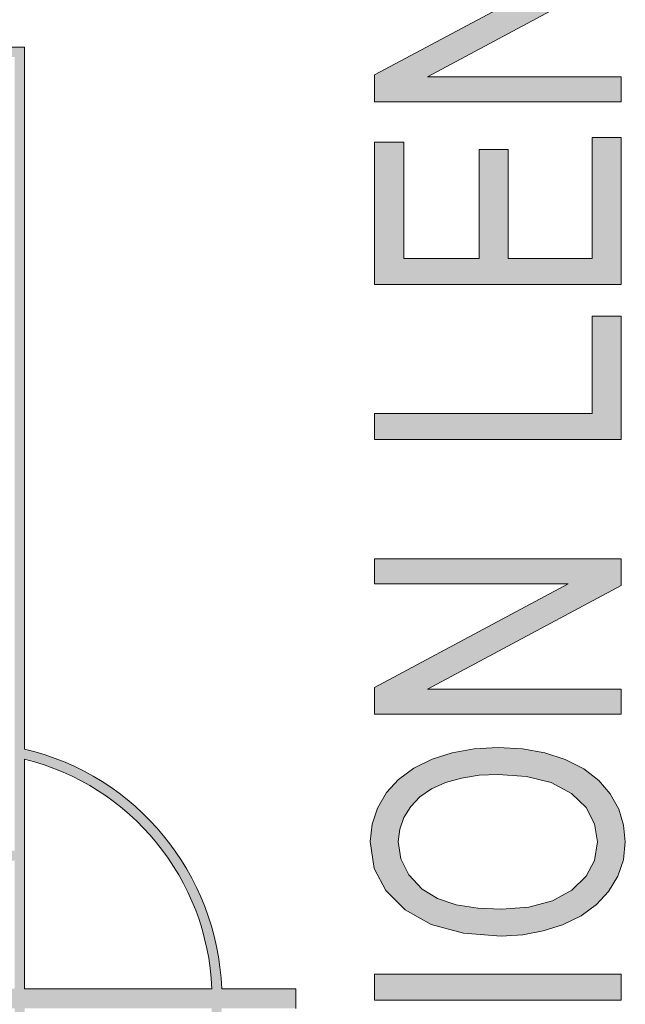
# Model space of a CAD drawing. Header units: inches. Extents: x 0 to 521, y 0 to 277.
# Tile 9 of 12: x 396 to 408, y 127 to 147. Entities that reach past the tile are written whole.
import ezdxf

# ---------------------------------------------------------------- set-up
doc = ezdxf.new("R2010")
doc.units = ezdxf.units.IN
doc.header["$MEASUREMENT"] = 0
doc.layers.get('0').update_dxf_attribs({"lineweight": 13})

msp = doc.modelspace()

# ---------------------------------------------------------------- hatches: boundary and pattern name
h = msp.add_hatch(color=256)
h.paths.add_polyline_path([(407.4736875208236, 94.29470781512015), (407.1284742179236, 94.24221683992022), (406.7876424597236, 94.1858447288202), (406.4504951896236, 94.12554125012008), (403.1728690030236, 93.51708177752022), (403.1728690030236, 92.97410825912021), (408.1728690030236, 94.03549913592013), (408.1728690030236, 94.5757460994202), (404.3631826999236, 95.42431215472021), (404.1706850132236, 95.46502217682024), (403.9755331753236, 95.50369270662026), (403.7765525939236, 95.54163889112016), (403.9607246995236, 95.57818487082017), (404.1571331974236, 95.62142942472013), (408.1728690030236, 96.51026109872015), (408.1728690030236, 97.02049211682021), (403.1728690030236, 98.11735490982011), (403.1728690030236, 97.58529428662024), (406.7539501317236, 96.88558974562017), (407.1162580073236, 96.8185872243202), (407.4736875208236, 96.75855592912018), (406.8974442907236, 96.67861435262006), (406.3073224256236, 96.5745597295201), (405.7035647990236, 96.44750551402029), (403.1728690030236, 95.87451700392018), (403.1728690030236, 95.23604540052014), (406.5494037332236, 94.47479013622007), (406.7163352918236, 94.4402301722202), (406.8705016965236, 94.41004919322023), (407.0543648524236, 94.37461495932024)])
h.paths.add_polyline_path([(407.5828280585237, 145.0750613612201), (407.5828280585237, 142.6194034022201), (405.8809181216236, 142.6194034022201), (405.8809181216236, 144.8322253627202), (405.2942877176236, 144.8322253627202), (405.2942877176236, 142.6194034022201), (403.7629099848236, 142.6194034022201), (403.7629099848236, 144.9822955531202), (403.1728690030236, 144.9822955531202), (403.1728690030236, 142.0900683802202), (408.1728690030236, 142.0900683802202), (408.1728690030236, 145.0750613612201)])
h.paths.add_polyline_path([(404.3393083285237, 111.3561016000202), (403.9657421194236, 111.1724977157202), (403.6584322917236, 110.9442915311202), (403.4170354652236, 110.6784771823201), (403.2290289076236, 110.3616056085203), (403.1207609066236, 110.0337025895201), (403.0841921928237, 109.6807933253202), (403.1664972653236, 109.1384986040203), (403.3977497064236, 108.6899867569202), (403.7893432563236, 108.2994453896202), (404.3212013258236, 108.0019013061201), (404.9769405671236, 107.8232472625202), (405.7376711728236, 107.7653766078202), (406.1784258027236, 107.7918811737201), (406.5923326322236, 107.8686956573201), (406.9862894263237, 107.9940362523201), (407.3617662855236, 108.1759282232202), (407.6721302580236, 108.4022940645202), (407.9190678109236, 108.6675306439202), (408.1087426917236, 108.9796083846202), (408.2200362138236, 109.3119699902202), (408.2581350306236, 109.6780658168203), (408.2241082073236, 110.0168211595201), (408.1235045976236, 110.3370169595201), (407.9511773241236, 110.6494136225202), (407.7190202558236, 110.9216917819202), (407.4151011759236, 111.1557945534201), (407.0408884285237, 111.3457385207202), (406.6288967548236, 111.4803966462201), (406.1741618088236, 111.5629682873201), (405.6796903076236, 111.5907512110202), (405.1942601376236, 111.5639624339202), (404.7459038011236, 111.4845745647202)])
h.paths.add_polyline_path([(408.2581350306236, 151.7517352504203), (408.2372094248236, 152.0292807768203), (408.1726465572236, 152.3128371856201), (408.0616768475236, 152.6024187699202), (407.9106765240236, 152.8763564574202), (407.7144010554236, 153.1454245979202), (407.4770981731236, 153.4079394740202), (405.6217094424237, 153.4079394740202), (405.6251200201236, 151.7135348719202), (406.2117502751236, 151.7135348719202), (406.2117502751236, 152.8895221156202), (407.1428553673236, 152.8895221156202), (407.2740504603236, 152.7492486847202), (407.3918175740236, 152.5826055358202), (407.4975636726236, 152.3929329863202), (407.5902889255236, 152.1673837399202), (407.6438333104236, 151.9443942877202), (407.6612728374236, 151.7217212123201), (407.6371997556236, 151.4617408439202), (407.5661053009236, 151.2156234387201), (407.4443639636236, 150.9735699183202), (407.2770935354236, 150.7615835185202), (407.0533829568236, 150.5809083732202), (406.7745041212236, 150.4365908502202), (406.4378879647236, 150.3317472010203), (406.0631390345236, 150.2724400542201), (405.6558158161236, 150.2537799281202), (405.2969922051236, 150.2709834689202), (404.9607596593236, 150.3225648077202), (404.6498954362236, 150.4069969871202), (404.4693219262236, 150.4771919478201), (404.3040298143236, 150.5611512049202), (404.1551312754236, 150.6576017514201), (404.0171105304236, 150.7757740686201), (403.8967156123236, 150.9175459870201), (403.7929979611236, 151.0857746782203), (403.7160994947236, 151.2727272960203), (403.6693353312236, 151.4831279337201), (403.6537694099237, 151.7135348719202), (403.6692333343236, 151.9133533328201), (403.7141896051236, 152.0959626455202), (403.7874032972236, 152.2644839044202), (403.8875163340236, 152.4199107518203), (404.0048000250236, 152.5470275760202), (404.1361103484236, 152.6451584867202), (404.3157097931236, 152.7366053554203), (404.5162003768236, 152.8103400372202), (404.7349425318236, 152.8704257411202), (404.5712318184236, 153.3479113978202), (404.2703493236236, 153.2708724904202), (403.9965285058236, 153.1706232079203), (403.7541679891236, 153.0435496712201), (403.5598980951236, 152.8943622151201), (403.3982733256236, 152.7133509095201), (403.2649578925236, 152.4938917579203), (403.1669779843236, 152.2493791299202), (403.1079182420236, 151.9909227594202), (403.0876027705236, 151.7108035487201), (403.1237743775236, 151.3169573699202), (403.2273484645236, 150.9677970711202), (403.3945607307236, 150.6548724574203), (403.6307915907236, 150.3774007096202), (403.9459892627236, 150.1403081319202), (404.3358977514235, 149.9509158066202), (404.7560265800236, 149.8183935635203), (405.2080021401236, 149.7363717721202), (405.6967434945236, 149.7080798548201), (406.1813934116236, 149.7363641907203), (406.6277242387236, 149.8195463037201), (407.0306611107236, 149.9530916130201), (407.4068898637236, 150.1487651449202), (407.7095804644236, 150.3919227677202), (407.9443580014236, 150.6794306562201), (408.1187939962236, 151.0110033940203), (408.2224570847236, 151.3636619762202)])
h.paths.add_polyline_path([(403.1728690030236, 160.2264972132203), (405.2260749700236, 160.2264972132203), (405.2260749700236, 158.1473651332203), (403.1728690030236, 158.1473651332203), (403.1728690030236, 157.6180377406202), (408.1728690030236, 157.6180377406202), (408.1728690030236, 158.1473651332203), (405.8161159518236, 158.1473651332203), (405.8161159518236, 160.2264972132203), (408.1728690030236, 160.2264972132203), (408.1728690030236, 160.7558246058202), (403.1728690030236, 160.7558246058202)])
h.paths.add_polyline_path([(403.9371904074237, 103.0936209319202), (403.7500209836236, 103.0055620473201), (403.5885374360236, 102.8988135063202), (403.4567554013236, 102.7744786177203), (403.3538798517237, 102.6329577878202), (403.2745980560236, 102.4685746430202), (403.2199766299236, 102.2811543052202), (403.1911113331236, 102.0887584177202), (403.1770558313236, 101.8866974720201), (403.1728690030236, 101.6726069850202), (403.1728690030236, 100.1637397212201), (408.1728690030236, 100.1637397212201), (408.1728690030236, 100.6930709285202), (406.1401268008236, 100.6930709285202), (406.1401268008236, 101.7189917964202), (406.0953103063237, 102.2063442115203), (405.9488905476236, 102.6085318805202), (405.6993052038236, 102.8915164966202), (405.3906124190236, 103.0691579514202), (405.0307129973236, 103.1792673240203), (404.6189808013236, 103.2169452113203), (404.3743753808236, 103.2027079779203), (404.1463309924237, 103.1608764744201)])
h.paths.add_polyline_path([(408.1728690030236, 148.9522815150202), (403.1728690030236, 148.9522815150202), (403.1728690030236, 148.4447741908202), (407.0985170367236, 148.4447741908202), (403.1728690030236, 146.3438220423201), (403.1728690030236, 145.8008456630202), (408.1728690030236, 145.8008456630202), (408.1728690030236, 146.3083529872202), (404.2438103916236, 146.3083529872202), (408.1728690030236, 148.4093051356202)])
h.paths.add_polyline_path([(403.3092946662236, 106.4857040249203), (403.2281991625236, 106.2449582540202), (403.1858483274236, 105.9725293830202), (403.1728690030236, 105.6726069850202), (403.1728690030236, 103.8990741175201), (408.1728690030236, 103.8990741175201), (408.1728690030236, 104.4284053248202), (405.9525415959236, 104.4284053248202), (405.9525415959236, 105.0423217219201), (405.9548172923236, 105.1467042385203), (405.9625958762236, 105.2442329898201), (405.9798900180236, 105.3363103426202), (406.0105418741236, 105.4179975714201), (406.0546122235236, 105.4983052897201), (406.1106384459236, 105.5764853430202), (406.2051710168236, 105.6726804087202), (406.3177803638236, 105.7607239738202), (406.4451408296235, 105.8457189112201), (406.6650898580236, 105.9774225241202), (406.8929464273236, 106.1039197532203), (407.1326234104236, 106.2292247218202), (408.1728690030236, 106.7585559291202), (408.1728690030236, 107.4243121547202), (406.8120231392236, 106.7285418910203), (406.5696533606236, 106.5921044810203), (406.3476994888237, 106.4457655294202), (406.1482978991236, 106.2882766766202), (406.0585416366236, 106.1964717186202), (405.9760210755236, 106.0893835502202), (405.8979713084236, 105.9700160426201), (405.8030141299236, 106.3204534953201), (405.6458290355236, 106.6074521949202), (405.4340762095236, 106.8212709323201), (405.1773511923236, 106.9719760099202), (404.8785104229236, 107.0650916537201), (404.5371254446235, 107.0968909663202), (404.2657176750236, 107.0771150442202), (404.0155462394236, 107.0202382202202), (403.7846012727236, 106.9288553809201), (403.5797676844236, 106.8056492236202), (403.4194819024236, 106.6559979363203)])
h.paths.add_polyline_path([(406.3788717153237, 170.2783389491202), (405.2908771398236, 168.1773791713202), (404.2165251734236, 170.2783389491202), (403.6026098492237, 170.2783389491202), (405.0009726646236, 167.6289477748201), (405.5739604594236, 167.6289477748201), (406.9893765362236, 170.2783389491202)])
h.paths.add_polyline_path([(407.5828280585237, 90.15009741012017), (405.8809181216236, 90.15009741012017), (405.8809181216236, 92.36292127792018), (405.2942877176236, 92.36292127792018), (405.2942877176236, 90.15009741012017), (403.7629099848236, 90.15009741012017), (403.7629099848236, 92.5129895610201), (403.1728690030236, 92.5129895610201), (403.1728690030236, 89.6207662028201), (408.1728690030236, 89.6207662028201), (408.1728690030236, 92.60575918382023), (407.5828280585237, 92.60575918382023)])
h.paths.add_polyline_path([(403.1728690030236, 111.9727435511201), (403.7629099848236, 111.9727435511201), (403.7629099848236, 113.2906146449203), (408.1728690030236, 113.2906146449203), (408.1728690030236, 113.8199458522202), (403.7629099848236, 113.8199458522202), (403.7629099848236, 115.1432757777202), (403.1728690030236, 115.1432757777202)])
h.paths.add_polyline_path([(403.1728690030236, 153.8881564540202), (403.7629099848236, 153.8881564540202), (403.7629099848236, 155.2060351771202), (408.1728690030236, 155.2060351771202), (408.1728690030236, 155.7353625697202), (403.7629099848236, 155.7353625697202), (403.7629099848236, 157.0586886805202), (403.1728690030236, 157.0586886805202)])
h.paths.add_polyline_path([(408.1728690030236, 185.0750613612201), (408.1728690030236, 185.5852923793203), (403.1728690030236, 185.5852923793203), (403.1728690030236, 184.8731570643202), (406.9241714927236, 183.8406368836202), (407.1892275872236, 183.7696654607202), (407.4532236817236, 183.7026248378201), (407.2064820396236, 183.6404449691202), (406.9620308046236, 183.5774063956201), (406.7131145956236, 183.5116229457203), (403.1728690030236, 182.5648303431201), (403.1728690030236, 181.7681079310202), (408.1728690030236, 181.7681079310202), (408.1728690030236, 182.2783389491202), (403.9163886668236, 182.2783389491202), (408.1728690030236, 183.4352298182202), (408.1728690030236, 183.9127154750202), (403.9880122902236, 185.0750613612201)])
h.paths.add_polyline_path([(407.5828280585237, 141.4488711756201), (407.5828280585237, 139.4788813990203), (403.1728690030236, 139.4788813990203), (403.1728690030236, 138.9495501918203), (408.1728690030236, 138.9495501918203), (408.1728690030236, 141.4488711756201)])
h.paths.add_polyline_path([(405.5553461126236, 124.2966502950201), (405.6759558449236, 124.5272911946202), (405.7759802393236, 124.7844612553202), (405.8676599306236, 125.0695330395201), (405.9457903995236, 125.3249504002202), (406.0244629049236, 125.5626523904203), (406.1107523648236, 125.7813372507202), (406.1943265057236, 125.9280616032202), (406.2933543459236, 126.0496936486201), (406.4069785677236, 126.1410587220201), (406.5288240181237, 126.2013476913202), (406.6649701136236, 126.2384152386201), (406.8154338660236, 126.2510524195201), (406.9706412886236, 126.2378202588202), (407.1127364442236, 126.1994882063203), (407.2451745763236, 126.1364551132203), (407.3645289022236, 126.0483531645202), (407.4669061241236, 125.9339411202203), (407.5515555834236, 125.7924842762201), (407.6141191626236, 125.6309607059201), (407.6520981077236, 125.4521247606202), (407.6646834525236, 125.2578730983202), (407.6479811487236, 125.0323848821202), (407.5984380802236, 124.8268881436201), (407.5186517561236, 124.6437410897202), (407.4075616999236, 124.4754619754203), (407.2769195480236, 124.3409915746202), (407.1292128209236, 124.2401385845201), (406.9454600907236, 124.1608309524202), (406.7384136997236, 124.1072084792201), (406.5118867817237, 124.0764270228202), (406.5664570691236, 123.5771098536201), (406.8961372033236, 123.6063206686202), (407.1960116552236, 123.6803366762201), (407.4668662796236, 123.7953906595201), (407.7164209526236, 123.9568956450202), (407.9122351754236, 124.1487530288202), (408.0603186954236, 124.3711082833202), (408.1704390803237, 124.6398758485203), (408.2364640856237, 124.9453904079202), (408.2581350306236, 125.2824321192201), (408.2353413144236, 125.5593547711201), (408.1696565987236, 125.8138245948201), (408.0623081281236, 126.0513611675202), (407.9162264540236, 126.2620693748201), (407.7355437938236, 126.4356070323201), (407.5138408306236, 126.5775094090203), (407.2692688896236, 126.6803368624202), (407.0195578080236, 126.7409534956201), (406.7608635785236, 126.7612834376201), (406.4999270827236, 126.7416919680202), (406.2624083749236, 126.6845608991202), (406.0522440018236, 126.5939092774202), (405.8611990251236, 126.4648716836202), (405.6906754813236, 126.2933024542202), (405.5427988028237, 126.0780956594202), (405.4220048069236, 125.8112753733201), (405.3199080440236, 125.5163658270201), (405.2226649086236, 125.1923899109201), (405.1493092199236, 124.9533670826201), (405.0694246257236, 124.7360522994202), (404.9778038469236, 124.5438538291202), (404.8653978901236, 124.3950507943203), (404.7379628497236, 124.3088205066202), (404.5904198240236, 124.2573319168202), (404.4211637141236, 124.2401385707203), (404.2208606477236, 124.2652641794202), (404.0471690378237, 124.3375757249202), (403.8925143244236, 124.4584193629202), (403.7653302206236, 124.6437158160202), (403.6930383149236, 124.8821003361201), (403.6708225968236, 125.1596484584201), (403.6969269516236, 125.4354400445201), (403.7787735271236, 125.6714870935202), (403.9139966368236, 125.8547478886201), (404.1055585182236, 125.9935510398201), (404.3474485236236, 126.0864449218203), (404.6292128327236, 126.1337275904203), (404.5814638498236, 126.6412311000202), (404.2930583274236, 126.6111534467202), (404.0297987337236, 126.5442783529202), (403.7943909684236, 126.4438234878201), (403.5784734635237, 126.3022878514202), (403.4061269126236, 126.1301047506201), (403.2683668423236, 125.9209018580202), (403.1697792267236, 125.6868333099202), (403.1085221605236, 125.4253648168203), (403.0876027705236, 125.1378207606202), (403.1077477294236, 124.8700381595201), (403.1659358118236, 124.6257146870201), (403.2589825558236, 124.4041335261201), (403.3931919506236, 124.1988036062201), (403.5579385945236, 124.0340871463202), (403.7594993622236, 123.9018015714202), (403.9836227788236, 123.8062517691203), (404.2167847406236, 123.7493272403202), (404.4655021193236, 123.7299075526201), (404.6931876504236, 123.7459061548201), (404.9019781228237, 123.7931405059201), (405.0896494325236, 123.8690601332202), (405.2603659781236, 123.9756954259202), (405.4164833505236, 124.1178862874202)])
h.paths.add_polyline_path([(404.4655021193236, 77.78447667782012), (404.6931874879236, 77.80047573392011), (404.9019777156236, 77.84771080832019), (405.0896494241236, 77.92363087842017), (405.2603663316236, 78.03026627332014), (405.4164840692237, 78.17245745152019), (405.5553473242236, 78.35122181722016), (405.6759561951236, 78.58186200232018), (405.7759799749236, 78.83903171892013), (405.8676595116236, 79.12410331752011), (405.9457900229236, 79.37952060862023), (406.0244625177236, 79.61722236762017), (406.1107519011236, 79.83590663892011), (406.1943265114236, 79.98263178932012), (406.2933544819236, 80.10426477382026), (406.4069789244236, 80.19563045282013), (406.5288234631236, 80.25591862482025), (406.6649698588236, 80.29298571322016), (406.8154338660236, 80.30562261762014), (406.9706429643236, 80.29239042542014), (407.1127384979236, 80.2540581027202), (407.2451745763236, 80.19102507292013), (407.3645288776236, 80.10292211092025), (407.4669059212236, 79.98850998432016), (407.5515553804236, 79.84705345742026), (407.6141189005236, 79.6855305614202), (407.6520979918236, 79.50669504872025), (407.6646834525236, 79.31244389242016), (407.6479811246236, 79.08695563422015), (407.5984378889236, 78.88145894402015), (407.5186511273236, 78.69831126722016), (407.4075615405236, 78.53003299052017), (407.2769199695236, 78.39556295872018), (407.1292128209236, 78.2947086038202), (406.9454606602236, 78.21540076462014), (406.7384140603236, 78.16177900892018), (406.5118867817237, 78.13099781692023), (406.5664570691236, 77.63167996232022), (406.8961393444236, 77.66089170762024), (407.1960156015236, 77.73490798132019), (407.4668662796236, 77.84996100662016), (407.7164209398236, 78.01146654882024), (407.9122355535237, 78.20332381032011), (408.0603178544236, 78.42567721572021), (408.1704387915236, 78.69444553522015), (408.2364640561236, 78.99995945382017), (408.2581350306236, 79.33700052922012), (408.2353413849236, 79.61392361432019), (408.1696568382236, 79.86839319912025), (408.0623080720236, 80.10593063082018), (407.9162271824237, 80.31663807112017), (407.7355448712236, 80.49017584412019), (407.5138415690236, 80.63207910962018), (407.2692691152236, 80.73490748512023), (407.0195579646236, 80.79552452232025), (406.7608635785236, 80.81585458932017), (406.4999275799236, 80.7962626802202), (406.2624092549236, 80.7391311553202), (406.0522443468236, 80.64847977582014), (405.8612012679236, 80.51944423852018), (405.6906771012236, 80.34787461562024), (405.5427998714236, 80.13266714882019), (405.4220050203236, 79.8658461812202), (405.3199077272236, 79.57093606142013), (405.2226643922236, 79.24695960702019), (405.1493086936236, 79.0079364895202), (405.0694242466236, 78.7906217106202), (404.9778037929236, 78.59842338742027), (404.8653982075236, 78.4496206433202), (404.7379628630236, 78.36339043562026), (404.5904197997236, 78.3119019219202), (404.4211637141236, 78.29470858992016), (404.2208601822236, 78.31983419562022), (404.0471685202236, 78.39214586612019), (403.8925143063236, 78.51298966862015), (403.7653300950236, 78.69828633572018), (403.6930382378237, 78.93667014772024), (403.6708225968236, 79.21421746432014), (403.6969267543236, 79.49000887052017), (403.7787731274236, 79.72605573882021), (403.9139965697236, 79.90931742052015), (404.1055581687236, 80.04812108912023), (404.3474481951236, 80.14101485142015), (404.6292128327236, 80.18829659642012), (404.5814638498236, 80.69580010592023), (404.2930577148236, 80.66572283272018), (404.0297975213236, 80.59884838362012), (403.7943900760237, 80.4983935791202), (403.5784727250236, 80.35685743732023), (403.4061264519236, 80.18467447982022), (403.2683667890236, 79.97547255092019), (403.1697793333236, 79.74140451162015), (403.1085221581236, 79.47993485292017), (403.0876027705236, 79.19238940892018), (403.1077481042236, 78.92460631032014), (403.1659367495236, 78.68028240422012), (403.2589831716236, 78.45870297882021), (403.3931920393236, 78.25337476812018), (403.5579386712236, 78.08865858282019), (403.7594993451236, 77.9563729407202), (403.9836260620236, 77.86082136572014), (404.2167880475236, 77.80389637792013)])
h.paths.add_polyline_path([(407.5828280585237, 165.2496905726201), (403.1728690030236, 165.2496905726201), (403.1728690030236, 164.7203555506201), (408.1728690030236, 164.7203555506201), (408.1728690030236, 167.2196765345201), (407.5828280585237, 167.2196765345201)])
h.paths.add_polyline_path([(403.7846015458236, 88.61234769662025), (403.5797679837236, 88.48914152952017), (403.4194819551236, 88.33949051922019), (403.3092944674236, 88.16919674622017), (403.2281991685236, 87.92845139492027), (403.1858483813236, 87.65602276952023), (403.1728690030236, 87.35610059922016), (403.1728690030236, 85.58256677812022), (408.1728690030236, 85.58256677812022), (408.1728690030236, 86.11189798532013), (405.9525415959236, 86.11189798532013), (405.9525415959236, 86.72581342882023), (405.9548172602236, 86.83019599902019), (405.9625957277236, 86.92772480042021), (405.9798896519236, 87.01980213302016), (406.0105415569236, 87.10148970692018), (406.0546122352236, 87.1817975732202), (406.1106387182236, 87.25997786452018), (406.2051711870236, 87.35617283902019), (406.3177806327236, 87.44421622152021), (406.4451411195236, 87.52921127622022), (406.6650896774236, 87.66091456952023), (406.8929462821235, 87.78741143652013), (407.1326234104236, 87.91271642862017), (408.1728690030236, 88.44204858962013), (408.1728690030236, 89.10780576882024), (406.8120231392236, 88.41203455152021), (406.5696535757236, 88.27559727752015), (406.3476998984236, 88.12925851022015), (406.1482985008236, 87.97176986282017), (406.0585420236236, 87.8799645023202), (405.9760212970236, 87.77287577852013), (405.8979713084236, 87.65350774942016), (405.8030144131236, 88.00394557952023), (405.6458294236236, 88.29094450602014), (405.4340762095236, 88.5047635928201), (405.1773511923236, 88.65546867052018), (404.8785104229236, 88.74858431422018), (404.5371254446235, 88.7803836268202), (404.2657172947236, 88.76060763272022), (404.0155459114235, 88.70373064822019)])
h.paths.add_polyline_path([(407.0408894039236, 132.4562441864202), (406.6288989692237, 132.5909024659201), (406.1741630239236, 132.6734732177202), (405.6796903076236, 132.7012553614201), (405.1942601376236, 132.6744665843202), (404.7459038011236, 132.5950787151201), (404.3393083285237, 132.4666057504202), (403.9657421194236, 132.2830018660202), (403.6584322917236, 132.0547956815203), (403.4170354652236, 131.7889813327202), (403.2290289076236, 131.4721097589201), (403.1207609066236, 131.1442067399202), (403.0841921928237, 130.7912974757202), (403.1664973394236, 130.2490032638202), (403.3977493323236, 129.8004916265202), (403.7893420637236, 129.4099504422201), (404.3212006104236, 129.1124058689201), (404.9769401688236, 128.9337515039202), (405.7376711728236, 128.8758807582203), (406.1784194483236, 128.9023850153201), (406.5923267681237, 128.9791994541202), (406.9862889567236, 129.1045411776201), (407.3617654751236, 129.2864326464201), (407.6721289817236, 129.5127982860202), (407.9190656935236, 129.7780339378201), (408.1087424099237, 130.0901142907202), (408.2200362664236, 130.4224759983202), (408.2581350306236, 130.7885699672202), (408.2241080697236, 131.1273269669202), (408.1235041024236, 131.4475250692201), (407.9511773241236, 131.7599215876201), (407.7190215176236, 132.0321976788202), (407.4151019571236, 132.2662998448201)])
h.paths.add_polyline_path([(407.6612728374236, 121.2660594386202), (407.6427779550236, 121.0481129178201), (407.5867087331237, 120.8539335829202), (407.4954516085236, 120.6870356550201), (407.3718938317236, 120.5482756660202), (407.2133600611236, 120.4369438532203), (407.0200722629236, 120.3547358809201), (406.7265432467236, 120.2938261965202), (406.4068717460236, 120.2668502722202), (406.0582714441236, 120.2592387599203), (403.1728690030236, 120.2592387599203), (403.1728690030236, 119.7299075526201), (406.0616821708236, 119.7299075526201), (406.5152092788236, 119.7436591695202), (406.9344568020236, 119.7900162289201), (407.3173998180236, 119.8815382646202), (407.6047146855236, 120.0093870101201), (407.8363254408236, 120.1803445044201), (408.0166896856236, 120.3926302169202), (408.1509009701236, 120.6548780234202), (408.2317333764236, 120.9639294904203), (408.2581350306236, 121.3124423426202), (408.2275955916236, 121.6717526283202), (408.1341397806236, 121.9864786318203), (407.9818741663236, 122.2455941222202), (407.7797823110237, 122.4573920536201), (407.5418381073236, 122.6201725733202), (407.2584669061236, 122.7387288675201), (406.8918688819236, 122.8208187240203), (406.4924424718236, 122.8630945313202), (406.0616821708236, 122.8758807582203), (403.1728690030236, 122.8758807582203), (403.1728690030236, 122.3465495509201), (406.0582714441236, 122.3465495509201), (406.4328546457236, 122.3350213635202), (406.7760010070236, 122.2967625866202), (407.0817902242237, 122.2227738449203), (407.3303881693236, 122.0982099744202), (407.5154617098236, 121.8934070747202), (407.6263943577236, 121.6099199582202)])
h.paths.add_polyline_path([(403.1728690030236, 128.1037135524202), (403.1728690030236, 127.5743823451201), (408.1728690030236, 127.5743823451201), (408.1728690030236, 128.1037135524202)])
h.paths.add_polyline_path([(408.0425118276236, 174.2806973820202), (407.8801356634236, 174.4548655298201), (407.6733882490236, 174.6041161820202), (407.4259405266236, 174.7258135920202), (407.1552579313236, 174.8150709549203), (406.8637102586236, 174.8704141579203), (406.5494037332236, 174.8895221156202), (406.0994027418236, 174.8502307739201), (405.7069176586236, 174.7322307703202), (405.3829644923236, 174.5430026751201), (405.1285470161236, 174.2929712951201), (404.9783986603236, 174.0136852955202), (404.9293493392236, 173.7080798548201), (404.9472042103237, 173.5241944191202), (405.0007926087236, 173.3459016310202), (405.0923708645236, 173.1702773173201), (405.2215773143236, 173.0074138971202), (405.3901056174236, 172.8620636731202), (405.5944242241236, 172.7367282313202), (405.1772321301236, 172.7509137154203), (404.7915671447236, 172.7929941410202), (404.4378645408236, 172.8751880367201), (404.1966113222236, 172.9715456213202), (403.9888709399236, 173.0938254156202), (403.8204940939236, 173.2412687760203), (403.7285318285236, 173.3675610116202), (403.6750970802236, 173.5034499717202), (403.6571799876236, 173.6535067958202), (403.6873358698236, 173.8390901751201), (403.7753640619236, 174.0010250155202), (403.9216079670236, 174.1430737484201), (404.0716424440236, 174.2263102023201), (404.2476471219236, 174.2859476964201), (404.4450380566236, 174.3301806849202), (404.3972890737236, 174.8185840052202), (404.0397116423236, 174.7519727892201), (403.7314245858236, 174.6295725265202), (403.4842080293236, 174.4550175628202), (403.2970679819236, 174.2293084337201), (403.1893056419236, 173.9767908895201), (403.1524049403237, 173.6835208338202), (403.2194021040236, 173.2802825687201), (403.4088254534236, 172.9518945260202), (403.7252493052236, 172.6765591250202), (404.1453988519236, 172.4739289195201), (404.6483320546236, 172.3422306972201), (405.2144513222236, 172.2704417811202), (405.8331691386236, 172.2483249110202), (406.3798740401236, 172.2677654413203), (406.8806266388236, 172.3313651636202), (407.3260754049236, 172.4496812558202), (407.6962217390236, 172.6349894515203), (408.0147029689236, 172.9262217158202), (408.1980342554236, 173.2595639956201), (408.2581350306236, 173.6371341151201), (408.2334474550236, 173.8719588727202), (408.1622927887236, 174.0827424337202)])
h.paths.add_polyline_path([(403.9046485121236, 83.9279330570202), (404.1166016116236, 84.09889116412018), (404.3845315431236, 84.2324421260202), (404.6974255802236, 84.33290771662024), (404.5439468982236, 84.85405353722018), (404.1168962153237, 84.7179955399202), (403.7554769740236, 84.52552999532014), (403.4706926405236, 84.28314240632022), (403.2579165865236, 83.98764572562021), (403.1314791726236, 83.6560496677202), (403.0876027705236, 83.27424482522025), (403.1218161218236, 82.9291055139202), (403.2215888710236, 82.61020103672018), (403.3911499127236, 82.3028940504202), (403.6189756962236, 82.03496838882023), (403.9126885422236, 81.80744288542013), (404.2745062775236, 81.62349432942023), (404.6846387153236, 81.4916848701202), (405.1401008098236, 81.41231582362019), (405.6353520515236, 81.38611368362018), (406.1152567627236, 81.41034731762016), (406.5628234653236, 81.48157617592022), (406.9757338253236, 81.5962092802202), (407.3597784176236, 81.7591281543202), (407.6812420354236, 81.96657541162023), (407.9307133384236, 82.2128530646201), (408.1100603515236, 82.50449989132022), (408.2210846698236, 82.85796694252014), (408.2581350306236, 83.26605943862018), (408.2085662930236, 83.67043533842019), (408.0671683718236, 84.01619754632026), (407.8318047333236, 84.32199376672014), (407.4995134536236, 84.58344930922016), (407.0806243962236, 84.78412402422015), (406.5869208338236, 84.92226652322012), (406.4197993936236, 84.39293483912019), (406.7934106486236, 84.30207199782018), (407.1149164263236, 84.1638593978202), (407.3715425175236, 83.97558792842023), (407.5523986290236, 83.74964389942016), (407.6566352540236, 83.50242273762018), (407.6919685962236, 83.2224030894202), (407.6659157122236, 82.98349093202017), (407.5888740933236, 82.75933272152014), (407.4573881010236, 82.5426417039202), (407.2745153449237, 82.35177062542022), (407.0362295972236, 82.19582496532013), (406.7472209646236, 82.07915597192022), (406.4028087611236, 81.99564046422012), (406.0299861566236, 81.9473515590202), (405.6319411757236, 81.93181614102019), (405.3005985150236, 81.94605609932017), (404.9813519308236, 81.98782924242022), (404.6730412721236, 82.05610049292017), (404.3780135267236, 82.16234333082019), (404.1291968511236, 82.3094164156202), (403.9300313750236, 82.49116144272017), (403.7766399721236, 82.71482932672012), (403.6850241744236, 82.96970534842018), (403.6537694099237, 83.26333049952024), (403.6830328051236, 83.51958125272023), (403.7672919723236, 83.73912029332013)])
h.paths.add_polyline_path([(407.2417639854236, 167.6316790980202), (407.8113410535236, 167.6316790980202), (407.8113410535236, 170.2728839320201), (407.2417639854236, 170.2728839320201)])
h.paths.add_polyline_path([(403.1728690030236, 136.5293612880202), (403.1728690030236, 136.0218577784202), (407.0985170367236, 136.0218577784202), (403.1728690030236, 133.9209018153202), (403.1728690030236, 133.3779292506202), (408.1728690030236, 133.3779292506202), (408.1728690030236, 133.8854327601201), (404.2438103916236, 133.8854327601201), (408.1728690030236, 135.9863849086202), (408.1728690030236, 136.5293612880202)])
h.paths.add_polyline_path([(408.1728690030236, 180.4202227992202), (408.1728690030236, 180.9304538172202), (403.1728690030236, 180.9304538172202), (403.1728690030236, 180.2183108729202), (406.9241714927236, 179.1857906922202), (407.1892275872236, 179.1148192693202), (407.4532236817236, 179.0477786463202), (407.2064826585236, 178.9856017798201), (406.9620314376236, 178.9225666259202), (406.7131145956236, 178.8567843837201), (403.1728690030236, 177.9099917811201), (403.1728690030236, 177.1132617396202), (408.1728690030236, 177.1132617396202), (408.1728690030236, 177.6234927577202), (403.9163886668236, 177.6234927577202), (408.1728690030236, 178.7803836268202), (408.1728690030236, 179.2578769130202), (403.9880122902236, 180.4202227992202)])
h.paths.add_polyline_path([(405.9525415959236, 116.8376841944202), (405.9548172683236, 116.9420659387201), (405.9625958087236, 117.0395940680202), (405.9798898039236, 117.1316709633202), (406.0105412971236, 117.2133584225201), (406.0546113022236, 117.2936663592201), (406.1106373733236, 117.3718464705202), (406.2051698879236, 117.4680418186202), (406.3177792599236, 117.5560856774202), (406.4451396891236, 117.6410806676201), (406.6650887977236, 117.7727837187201), (406.8929459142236, 117.8992804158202), (407.1326234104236, 118.0245852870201), (408.1728690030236, 118.5539164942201), (408.1728690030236, 119.2196727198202), (406.8120231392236, 118.5239024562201), (406.5696530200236, 118.3874661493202), (406.3476992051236, 118.2411277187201), (406.1482978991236, 118.0836391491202), (406.0585413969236, 117.9918338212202), (405.9760208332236, 117.8847450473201), (405.8979713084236, 117.7653766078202), (405.8030145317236, 118.1158139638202), (405.6458297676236, 118.4028125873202), (405.4340768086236, 118.6166320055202), (405.1773515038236, 118.7673380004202), (404.8785106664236, 118.8604540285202), (404.5371254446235, 118.8922534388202), (404.2657209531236, 118.8724775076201), (404.0155496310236, 118.8156003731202), (403.7846023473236, 118.7242164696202), (403.5797684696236, 118.6010107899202), (403.4194821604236, 118.4513602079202), (403.3092946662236, 118.2810664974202), (403.2281990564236, 118.0403201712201), (403.1858482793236, 117.7678906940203), (403.1728690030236, 117.4679675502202), (403.1728690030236, 115.6944346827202), (408.1728690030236, 115.6944346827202), (408.1728690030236, 116.2237658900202), (405.9525415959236, 116.2237658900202)])
h.paths.add_polyline_path([(405.5500858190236, 101.7271781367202), (405.5500858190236, 100.6930709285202), (403.7629099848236, 100.6930709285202), (403.7629099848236, 101.7162642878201), (403.7665757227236, 101.8946174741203), (403.7793917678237, 102.0585375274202), (403.8096243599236, 102.2096065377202), (403.8722026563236, 102.3372887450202), (403.9709222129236, 102.4492954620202), (404.1039734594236, 102.5430032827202), (404.2630975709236, 102.6137877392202), (404.4423161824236, 102.6569169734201), (404.6394448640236, 102.6712432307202), (404.9018266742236, 102.6480179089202), (405.1298479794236, 102.5756132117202), (405.3114510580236, 102.4557680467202), (405.4495068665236, 102.2682754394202), (405.5267601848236, 102.0195240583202)], flags=16)
h.paths.add_polyline_path([(405.3795539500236, 87.2496877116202), (405.3795539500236, 86.11189798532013), (403.7253927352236, 86.11189798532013), (403.7253927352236, 87.37792829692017), (403.7494501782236, 87.63789786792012), (403.8260822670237, 87.85953818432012), (403.9548553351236, 88.02663492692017), (404.1208848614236, 88.14129104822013), (404.3140654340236, 88.21089452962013), (404.5371254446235, 88.23468164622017), (404.6996899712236, 88.22233175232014), (404.8491486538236, 88.18647499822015), (404.9873298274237, 88.12826943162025), (405.1158709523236, 88.04332122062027), (405.2150506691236, 87.93962671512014), (405.2874663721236, 87.81721924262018), (405.3423033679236, 87.64682128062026), (405.3708930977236, 87.45658053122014)], flags=16)
h.paths.add_polyline_path([(405.2874665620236, 117.9290881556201), (405.3423034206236, 117.7586903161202), (405.3708930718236, 117.5684495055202), (405.3795539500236, 117.3615565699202), (405.3795539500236, 116.2237658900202), (403.7253927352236, 116.2237658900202), (403.7253927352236, 117.4897990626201), (403.7494502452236, 117.7497676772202), (403.8260822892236, 117.9714071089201), (403.9548550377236, 118.1385030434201), (404.1208849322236, 118.2531590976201), (404.3140655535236, 118.3227624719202), (404.5371254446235, 118.3465495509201), (404.6996922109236, 118.3341997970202), (404.8491515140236, 118.2983432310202), (404.9873300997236, 118.2401386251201), (405.1158711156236, 118.1551901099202), (405.2150508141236, 118.0514954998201)], flags=16)
h.paths.add_polyline_path([(407.6919685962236, 109.6753344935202), (407.6319831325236, 109.2964115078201), (407.4608645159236, 108.9774253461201), (407.1735511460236, 108.6985278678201), (406.7800893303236, 108.4815301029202), (406.2998177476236, 108.3525011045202), (405.7479030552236, 108.3110804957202), (405.2663478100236, 108.3320922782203), (404.8287493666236, 108.4004277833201), (404.4460972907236, 108.5255565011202), (404.1380797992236, 108.7149000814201), (403.8643469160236, 109.0105211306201), (403.7056856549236, 109.3327130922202), (403.6537694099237, 109.6835208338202), (403.6820349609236, 109.9371424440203), (403.7648848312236, 110.1714488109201), (403.9061579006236, 110.3956632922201), (404.0924399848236, 110.5881970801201), (404.3286469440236, 110.7506801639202), (404.6121605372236, 110.8786104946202), (404.9376562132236, 110.9713365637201), (405.2935707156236, 111.0267650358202), (405.6762795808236, 111.0450511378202), (406.2527638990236, 111.0045943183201), (406.7562241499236, 110.8771642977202), (407.1675078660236, 110.6582803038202), (407.4649544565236, 110.3701917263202), (407.6357522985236, 110.0443999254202)], flags=16)
h.paths.add_polyline_path([(406.5528144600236, 172.8131289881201), (406.2524040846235, 172.8385523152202), (405.9882102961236, 172.9166537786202), (405.7709286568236, 173.0443470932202), (405.6033785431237, 173.2126905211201), (405.5041682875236, 173.4018010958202), (405.4716410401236, 173.6098514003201), (405.5060222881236, 173.8224011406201), (405.6058170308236, 174.0061004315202), (405.7717775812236, 174.1664691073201), (405.9992387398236, 174.2911278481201), (406.2745717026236, 174.3642460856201), (406.5869208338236, 174.3874774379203), (406.9115636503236, 174.3639397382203), (407.1992981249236, 174.2898985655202), (407.4394862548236, 174.1636521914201), (407.6130312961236, 174.0066807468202), (407.7189027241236, 173.8266675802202), (407.7533601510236, 173.6289477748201), (407.7369260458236, 173.4877338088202), (407.6876395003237, 173.3526280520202), (407.6040616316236, 173.2220133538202), (407.4857758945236, 173.1008618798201), (407.3368658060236, 172.9993262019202), (407.1602058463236, 172.9190216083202), (406.9680905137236, 172.8610708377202), (406.7656120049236, 172.8253780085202)], flags=16)
h.paths.add_polyline_path([(407.1675090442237, 131.7687854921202), (407.4649544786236, 131.4806984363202), (407.6357520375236, 131.1549070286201), (407.6919685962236, 130.7858424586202), (407.6319830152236, 130.4069172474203), (407.4608644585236, 130.0879299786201), (407.1735511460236, 129.8090320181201), (406.7800893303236, 129.5920342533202), (406.2998177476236, 129.4630052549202), (405.7479030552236, 129.4215846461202), (405.2663481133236, 129.4425966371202), (404.8287499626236, 129.5109325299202), (404.4460980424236, 129.6360614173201), (404.1380803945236, 129.8254046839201), (403.8643471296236, 130.1210253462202), (403.7056857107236, 130.4432171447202), (403.6537694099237, 130.7940249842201), (403.6820347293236, 131.0476468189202), (403.7648837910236, 131.2819541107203), (403.9061557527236, 131.5061685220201), (404.0924383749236, 131.6987024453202), (404.3286462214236, 131.8611848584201), (404.6121605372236, 131.9891146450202), (404.9376562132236, 132.0818407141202), (405.2935707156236, 132.1372691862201), (405.6762795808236, 132.1555552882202), (406.2527638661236, 132.1150985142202), (406.7562244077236, 131.9876687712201)], flags=16)
h.paths.add_polyline_path([(405.2874669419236, 106.1337257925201), (405.3423035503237, 105.9633283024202), (405.3708931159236, 105.7730881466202), (405.3795539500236, 105.5661960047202), (405.3795539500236, 104.4284053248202), (403.7253927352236, 104.4284053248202), (403.7253927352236, 105.6944365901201), (403.7494503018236, 105.9544059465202), (403.8260822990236, 106.1760460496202), (403.9548550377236, 106.3431424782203), (404.1208849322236, 106.4577985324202), (404.3140655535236, 106.5274019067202), (404.5371254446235, 106.5511889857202), (404.6996897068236, 106.5388391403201), (404.8491484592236, 106.5029824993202), (404.9873306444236, 106.4447768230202), (405.1158711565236, 106.3598292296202), (405.2150506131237, 106.2561347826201)], flags=16)
h = msp.add_hatch(color=256)
h.paths.add_polyline_path([(362.7629099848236, 126.8226761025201), (367.1728690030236, 126.8226761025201), (367.1728690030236, 127.3520082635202), (362.7629099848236, 127.3520082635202), (362.7629099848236, 128.6753362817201), (362.1728690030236, 128.6753362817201), (362.1728690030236, 125.5048050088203), (362.7629099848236, 125.5048050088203)])
h.paths.add_polyline_path([(364.6796903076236, 134.4352277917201), (364.1942601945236, 134.4084385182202), (363.7459039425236, 134.3290497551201), (363.3393083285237, 134.2005762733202), (362.9657422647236, 134.0169725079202), (362.6584325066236, 133.7887665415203), (362.4170365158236, 133.5229532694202), (362.2290296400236, 133.2060811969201), (362.1207610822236, 132.8781771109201), (362.0841921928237, 132.5252679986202), (362.1664972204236, 131.9829733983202), (362.3977494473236, 131.5344619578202), (362.7893426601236, 131.1439214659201), (363.3212012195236, 130.8463777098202), (363.9769405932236, 130.6677238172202), (364.7376711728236, 130.6098531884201), (365.1784309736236, 130.6363578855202), (365.5923374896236, 130.7131720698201), (365.9862903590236, 130.8385112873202), (366.3617669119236, 131.0204032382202), (366.6721304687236, 131.2467691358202), (366.9190672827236, 131.5120055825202), (367.1087434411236, 131.8240859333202), (367.2200365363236, 132.1564466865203), (367.2581350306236, 132.5225404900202), (367.2241081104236, 132.8612976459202), (367.1235044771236, 133.1814937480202), (366.9511773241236, 133.4938902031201), (366.7190211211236, 133.7661671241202), (366.4151021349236, 134.0002695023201), (366.0408898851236, 134.1902135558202), (365.6288978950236, 134.3248725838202), (365.1741624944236, 134.4074447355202)])
h.paths.add_polyline_path([(367.1728690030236, 138.2633318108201), (362.1728690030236, 138.2633318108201), (362.1728690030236, 137.7558283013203), (366.0985170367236, 137.7558283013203), (362.1728690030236, 135.6548723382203), (362.1728690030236, 135.1118978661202), (367.1728690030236, 135.1118978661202), (367.1728690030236, 135.6194013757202), (363.2438103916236, 135.6194013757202), (367.1728690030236, 137.7203573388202)])
h.paths.add_polyline_path([(363.2813273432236, 141.3629221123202), (362.1728690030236, 141.3629221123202), (362.1728690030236, 140.7544626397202), (363.2813273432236, 140.7544626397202), (365.9313955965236, 140.9045309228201), (365.9313955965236, 141.2210401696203)])
h.paths.add_polyline_path([(388.2735511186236, 152.7201138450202), (390.2435374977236, 152.7201138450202), (390.2435374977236, 148.3101547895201), (390.7728690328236, 148.3101547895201), (390.7728690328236, 153.3101547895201), (388.2735511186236, 153.3101547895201)])
h.paths.add_polyline_path([(362.1728690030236, 129.8376840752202), (362.1728690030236, 129.3083519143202), (367.1728690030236, 129.3083519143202), (367.1728690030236, 129.8376840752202)])
h.paths.add_polyline_path([(366.4736875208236, 141.3410944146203), (366.4736875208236, 140.7762922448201), (367.1728690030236, 140.7762922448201), (367.1728690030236, 141.3410944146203)])
h.paths.add_polyline_path([(363.6730411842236, 114.5240409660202), (363.3780134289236, 114.6302838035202), (363.1291968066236, 114.7773569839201), (362.9300313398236, 114.9591021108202), (362.7766399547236, 115.1827700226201), (362.6850241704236, 115.4376460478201), (362.6537694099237, 115.7312711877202), (362.6830328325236, 115.9875219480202), (362.7672920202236, 116.2070610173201), (362.9046485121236, 116.3958737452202), (363.1166016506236, 116.5668317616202), (363.3845316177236, 116.7003826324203), (363.6974255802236, 116.8008484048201), (363.5439468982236, 117.3219942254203), (363.1168962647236, 117.1859361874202), (362.7554771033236, 116.9934705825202), (362.4706928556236, 116.7510829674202), (362.2579164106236, 116.4555857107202), (362.1314790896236, 116.1239897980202), (362.0876027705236, 115.7421852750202), (362.1218161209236, 115.3970461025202), (362.2215888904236, 115.0781416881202), (362.3911500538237, 114.7708345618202), (362.6189758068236, 114.5029088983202), (362.9126885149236, 114.2753833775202), (363.2745061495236, 114.0914348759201), (363.6846387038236, 113.9596254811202), (364.1401008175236, 113.8802564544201), (364.6353520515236, 113.8540543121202), (365.1152568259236, 113.8782879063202), (365.5628235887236, 113.9495167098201), (365.9757339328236, 114.0641497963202), (366.3597785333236, 114.2270686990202), (366.6812421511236, 114.4345159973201), (366.9307134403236, 114.6807937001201), (367.1100604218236, 114.9724405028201), (367.2210846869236, 115.3259073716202), (367.2581350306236, 115.7339996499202), (367.2085662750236, 116.1383758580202), (367.0671683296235, 116.4841382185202), (366.8318048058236, 116.7899342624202), (366.4995134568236, 117.0513897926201), (366.0806243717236, 117.2520645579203), (365.5869208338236, 117.3902072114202), (365.4197993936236, 116.8608755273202), (365.7934105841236, 116.7700124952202), (366.1149163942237, 116.6317999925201), (366.3715425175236, 116.4435286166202), (366.5523986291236, 116.2175845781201), (366.6566352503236, 115.9703633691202), (366.6919685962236, 115.6903435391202), (366.6659157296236, 115.4514316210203), (366.5888741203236, 115.2272734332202), (366.4573881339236, 115.0105823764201), (366.2745153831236, 114.8197112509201), (366.0362296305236, 114.6637655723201), (365.7472209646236, 114.5470966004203), (365.4028087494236, 114.4635811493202), (365.0299861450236, 114.4152922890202), (364.6319411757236, 114.3997568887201), (364.3005980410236, 114.4139968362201), (363.9813514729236, 114.4557699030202)])
h.paths.add_polyline_path([(367.1728690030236, 121.3465508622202), (362.1728690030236, 119.7094430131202), (362.1728690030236, 119.1391839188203), (367.1728690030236, 117.6030310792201), (367.1728690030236, 118.1651047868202), (365.6585443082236, 118.6043953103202), (365.6585443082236, 120.2769736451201), (367.1728690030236, 120.7435497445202)])
edge = h.paths.add_edge_path()
edge.add_line((390.6728690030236, 123.6084881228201), (392.6728690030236, 123.6084881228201))
edge.add_line((392.6728690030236, 123.6084881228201), (392.6728690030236, 112.7084881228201))
edge.add_line((392.6728690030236, 112.7084881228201), (396.0728690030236, 112.7084881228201))
edge.add_line((396.0728690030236, 112.7084881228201), (396.0728690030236, 122.5484881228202))
edge.add_arc((394.8743699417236, 127.6084881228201), 5.200000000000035, 283.3253676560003, 357.7957724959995)
edge.add_line((400.0705223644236, 127.4084881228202), (401.5728690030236, 127.4084881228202))
edge.add_line((401.5728690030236, 127.4084881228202), (401.5728690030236, 127.8084881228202))
edge.add_line((401.5728690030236, 127.8084881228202), (400.0705223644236, 127.8084881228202))
edge.add_arc((394.8743699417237, 127.6084881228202), 5.199999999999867, 2.204227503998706, 76.67463234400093)
edge.add_line((396.0728690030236, 132.6684881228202), (396.0728690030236, 146.9084881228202))
edge.add_line((396.0728690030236, 146.9084881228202), (393.4728690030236, 146.9084881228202))
edge.add_line((393.4728690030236, 146.9084881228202), (393.4728690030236, 137.6101547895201))
edge.add_line((393.4728690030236, 137.6101547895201), (386.0728690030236, 137.6101547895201))
edge.add_line((386.0728690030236, 137.6101547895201), (386.0728690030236, 154.1684881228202))
edge.add_line((386.0728690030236, 154.1684881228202), (387.0728690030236, 153.4601547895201))
edge.add_line((387.0728690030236, 153.4601547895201), (387.0728690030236, 154.1101547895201))
edge.add_line((387.0728690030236, 154.1101547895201), (392.4728690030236, 154.1101547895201))
edge.add_line((392.4728690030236, 154.1101547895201), (392.4728690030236, 153.4601547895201))
edge.add_line((392.4728690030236, 153.4601547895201), (393.4728690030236, 154.1684881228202))
edge.add_line((393.4728690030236, 154.1684881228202), (393.4728690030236, 148.9084881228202))
edge.add_line((393.4728690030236, 148.9084881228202), (393.6728690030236, 148.9084881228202))
edge.add_line((393.6728690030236, 148.9084881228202), (393.6728690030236, 154.3101547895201))
edge.add_line((393.6728690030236, 154.3101547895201), (392.4728690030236, 155.1601547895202))
edge.add_line((392.4728690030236, 155.1601547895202), (392.4728690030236, 154.5101547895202))
edge.add_line((392.4728690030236, 154.5101547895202), (387.0728690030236, 154.5101547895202))
edge.add_line((387.0728690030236, 154.5101547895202), (387.0728690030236, 155.1601547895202))
edge.add_line((387.0728690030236, 155.1601547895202), (385.8728690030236, 154.3101547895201))
edge.add_line((385.8728690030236, 154.3101547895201), (385.8728690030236, 137.6101547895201))
edge.add_line((385.8728690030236, 137.6101547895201), (372.1728690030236, 137.6101547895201))
edge.add_line((372.1728690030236, 137.6101547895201), (372.1728690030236, 117.6101547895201))
edge.add_line((372.1728690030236, 117.6101547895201), (373.1728690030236, 117.6101547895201))
edge.add_line((373.1728690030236, 117.6101547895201), (373.1728690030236, 136.6084881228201))
edge.add_line((373.1728690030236, 136.6084881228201), (385.8728690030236, 136.6084881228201))
edge.add_line((385.8728690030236, 136.6084881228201), (385.8728690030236, 132.6084881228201))
edge.add_line((385.8728690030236, 132.6084881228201), (386.0728690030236, 132.6084881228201))
edge.add_line((386.0728690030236, 132.6084881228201), (386.0728690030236, 136.6084881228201))
edge.add_line((386.0728690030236, 136.6084881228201), (392.6728690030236, 136.6084881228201))
edge.add_line((392.6728690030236, 136.6084881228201), (392.6728690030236, 131.6084881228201))
edge.add_line((392.6728690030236, 131.6084881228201), (390.6728690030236, 131.6084881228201))
edge.add_line((390.6728690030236, 131.6084881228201), (390.6728690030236, 130.6084881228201))
edge.add_line((390.6728690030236, 130.6084881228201), (385.8728690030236, 130.6084881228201))
edge.add_line((385.8728690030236, 130.6084881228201), (385.8728690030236, 127.8084881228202))
edge.add_line((385.8728690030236, 127.8084881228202), (380.5728690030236, 127.8084881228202))
edge.add_line((380.5728690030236, 127.8084881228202), (380.5728690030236, 127.4084881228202))
edge.add_line((380.5728690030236, 127.4084881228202), (385.8728690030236, 127.4084881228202))
edge.add_line((385.8728690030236, 127.4084881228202), (385.8728690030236, 124.6084881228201))
edge.add_line((385.8728690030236, 124.6084881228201), (390.6728690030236, 124.6084881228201))
edge.add_line((390.6728690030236, 124.6084881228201), (390.6728690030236, 123.6084881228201))
h.paths.add_polyline_path([(362.1728690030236, 124.3942999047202), (365.0582714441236, 124.3942999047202), (365.4328544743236, 124.3827716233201), (365.7760006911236, 124.3445126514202), (366.0817898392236, 124.2705237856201), (366.3303878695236, 124.1459600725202), (366.5154617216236, 123.9411571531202), (366.6263944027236, 123.6576697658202), (366.6612728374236, 123.3138088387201), (366.6427780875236, 123.0958630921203), (366.5867089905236, 122.9016845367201), (366.4954516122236, 122.7347860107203), (366.3718941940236, 122.5960258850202), (366.2133602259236, 122.4846938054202), (366.0200722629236, 122.4024852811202), (365.7265436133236, 122.3415749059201), (365.4068720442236, 122.3145987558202), (365.0582714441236, 122.3069872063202), (362.1728690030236, 122.3069872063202), (362.1728690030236, 121.7776559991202), (365.0616821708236, 121.7776559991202), (365.5152090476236, 121.7914082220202), (365.9344565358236, 121.8377665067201), (366.3174000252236, 121.9292891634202), (366.6047150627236, 122.0571369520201), (366.8363261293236, 122.2280934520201), (367.0166901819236, 122.4403784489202), (367.1509012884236, 122.7026267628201), (367.2317334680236, 123.0116794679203), (367.2581350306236, 123.3601936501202), (367.2275952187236, 123.7195032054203), (367.1341388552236, 124.0342286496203), (366.9818730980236, 124.2933448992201), (366.7797826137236, 124.5051423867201), (366.5418384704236, 124.6679226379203), (366.2584665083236, 124.7864783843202), (365.8918681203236, 124.8685681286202), (365.4924419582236, 124.9108445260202), (365.0616821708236, 124.9236311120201), (362.1728690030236, 124.9236311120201)])
h.paths.add_polyline_path([(386.0728690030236, 127.4084881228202), (395.8728690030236, 127.4084881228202), (395.8728690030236, 124.8084881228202), (386.0728690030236, 124.8084881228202)], flags=16)
edge = h.paths.add_edge_path(flags=16)
edge.add_line((399.8703683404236, 127.8084881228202), (396.0728690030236, 127.8084881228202))
edge.add_line((396.0728690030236, 127.8084881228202), (396.0728690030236, 132.4627233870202))
edge.add_arc((394.8743699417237, 127.6084881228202), 4.999999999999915, 2.2924427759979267, 76.1311762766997, ccw=False)
h.paths.add_polyline_path([(395.8728690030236, 130.6084881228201), (393.6728690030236, 130.6084881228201), (393.6728690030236, 146.7084881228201), (395.8728690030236, 146.7084881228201)], flags=16)
h.paths.add_polyline_path([(395.8728690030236, 130.4084881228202), (395.8728690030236, 127.8084881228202), (386.0728690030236, 127.8084881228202), (386.0728690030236, 130.4084881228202)], flags=16)
edge = h.paths.add_edge_path(flags=16)
edge.add_line((396.0728690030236, 122.7542528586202), (396.0728690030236, 127.4084881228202))
edge.add_line((396.0728690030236, 127.4084881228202), (399.8703683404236, 127.4084881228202))
edge.add_arc((394.8743699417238, 127.60848812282), 4.999999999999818, 283.86882372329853, 357.7075572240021, ccw=False)
h.paths.add_polyline_path([(362.9061568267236, 133.2401385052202), (363.0924388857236, 133.4326721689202), (363.3286458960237, 133.5951550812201), (363.6121592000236, 133.7230856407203), (363.9376549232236, 133.8158120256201), (364.2935699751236, 133.8712400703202), (364.6762795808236, 133.8895258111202), (365.2527634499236, 133.8490691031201), (365.7562234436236, 133.7216395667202), (366.1675072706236, 133.5027563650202), (366.4649540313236, 133.2146680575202), (366.6357521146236, 132.8888761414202), (366.6919685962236, 132.5198110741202), (366.6319830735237, 132.1408870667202), (366.4608644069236, 131.8219013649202), (366.1735511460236, 131.5430044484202), (365.7800891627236, 131.3260061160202), (365.2998177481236, 131.1969762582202), (364.7479030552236, 131.1555551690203), (364.2663481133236, 131.1765671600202), (363.8287499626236, 131.2449030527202), (363.4460980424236, 131.3700319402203), (363.1380803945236, 131.5593752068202), (362.8643469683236, 131.8549961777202), (362.7056856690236, 132.1771883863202), (362.6537694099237, 132.5279974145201), (362.6820346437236, 132.7816160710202), (362.7648840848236, 133.0159232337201)], flags=16)
h.paths.add_polyline_path([(365.1196630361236, 120.1132630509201), (365.1196630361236, 118.7571920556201), (363.6530871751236, 119.1964825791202), (363.3462532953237, 119.2798544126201), (363.0277774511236, 119.3518293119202), (362.6981078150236, 119.4120353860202), (363.0365728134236, 119.4951404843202), (363.3808095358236, 119.5910150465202), (363.7349425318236, 119.6958007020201)], flags=16)
h.paths.add_polyline_path([(395.8728690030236, 112.9084881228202), (393.6728690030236, 112.9084881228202), (393.6728690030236, 124.6084881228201), (395.8728690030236, 124.6084881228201)], flags=16)

# ---------------------------------------------------------------- linework, layer by layer
at = {"color": 7, "linetype": 'Continuous'}
for p, q in [((407.0985170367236, 148.4447741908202), (403.1728690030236, 146.3438220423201)), ((404.2438103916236, 146.3083529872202), (408.1728690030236, 148.4093051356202)), ((396.0728690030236, 146.9084881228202), (393.4728690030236, 146.9084881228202)), ((396.0728690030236, 132.6684881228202), (396.0728690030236, 146.9084881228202)), ((403.1728690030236, 146.3438220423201), (403.1728690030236, 145.8008456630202)), ((408.1728690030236, 146.3083529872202), (404.2438103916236, 146.3083529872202)), ((408.1728690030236, 145.8008456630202), (408.1728690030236, 146.3083529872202)), ((403.1728690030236, 145.8008456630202), (408.1728690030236, 145.8008456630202)), ((408.1728690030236, 145.0750613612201), (407.5828280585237, 145.0750613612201)), ((407.5828280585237, 145.0750613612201), (407.5828280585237, 142.6194034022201)), ((408.1728690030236, 142.0900683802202), (408.1728690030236, 145.0750613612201)), ((403.1728690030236, 144.9822955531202), (403.1728690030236, 142.0900683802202)), ((403.7629099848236, 144.9822955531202), (403.1728690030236, 144.9822955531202)), ((403.7629099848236, 142.6194034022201), (403.7629099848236, 144.9822955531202)), ((405.2942877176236, 144.8322253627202), (405.2942877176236, 142.6194034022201)), ((405.8809181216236, 144.8322253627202), (405.2942877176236, 144.8322253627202)), ((405.8809181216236, 142.6194034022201), (405.8809181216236, 144.8322253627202)), ((405.2942877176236, 142.6194034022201), (403.7629099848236, 142.6194034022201)), ((407.5828280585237, 142.6194034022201), (405.8809181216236, 142.6194034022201)), ((403.1728690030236, 142.0900683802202), (408.1728690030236, 142.0900683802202)), ((408.1728690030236, 141.4488711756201), (407.5828280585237, 141.4488711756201)), ((407.5828280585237, 141.4488711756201), (407.5828280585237, 139.4788813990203)), ((408.1728690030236, 138.9495501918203), (408.1728690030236, 141.4488711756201)), ((407.5828280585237, 139.4788813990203), (403.1728690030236, 139.4788813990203)), ((403.1728690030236, 139.4788813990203), (403.1728690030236, 138.9495501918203)), ((403.1728690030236, 138.9495501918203), (408.1728690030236, 138.9495501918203)), ((408.1728690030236, 136.5293612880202), (403.1728690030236, 136.5293612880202)), ((403.1728690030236, 136.5293612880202), (403.1728690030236, 136.0218577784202)), ((408.1728690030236, 135.9863849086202), (408.1728690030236, 136.5293612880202)), ((407.0985170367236, 136.0218577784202), (403.1728690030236, 133.9209018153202)), ((403.1728690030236, 136.0218577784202), (407.0985170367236, 136.0218577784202)), ((404.2438103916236, 133.8854327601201), (408.1728690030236, 135.9863849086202)), ((403.1728690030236, 133.9209018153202), (403.1728690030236, 133.3779292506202)), ((408.1728690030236, 133.8854327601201), (404.2438103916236, 133.8854327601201)), ((408.1728690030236, 133.3779292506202), (408.1728690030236, 133.8854327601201)), ((403.1728690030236, 133.3779292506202), (408.1728690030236, 133.3779292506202)), ((396.0728690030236, 127.8084881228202), (396.0728690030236, 132.4627233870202)), ((408.1728690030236, 128.1037135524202), (403.1728690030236, 128.1037135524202)), ((403.1728690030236, 128.1037135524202), (403.1728690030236, 127.5743823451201)), ((408.1728690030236, 127.5743823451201), (408.1728690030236, 128.1037135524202)), ((399.8703683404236, 127.8084881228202), (396.0728690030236, 127.8084881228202)), ((401.5728690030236, 127.8084881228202), (400.0705223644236, 127.8084881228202)), ((401.5728690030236, 127.4084881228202), (401.5728690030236, 127.8084881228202)), ((403.1728690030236, 127.5743823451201), (408.1728690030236, 127.5743823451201))]:
    msp.add_line(p, q, dxfattribs=at)
for points in [[(405.6796903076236, 132.7012553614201), (405.1942601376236, 132.6744665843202), (404.7459038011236, 132.5950787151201), (404.3393083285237, 132.4666057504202)], [(407.0408894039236, 132.4562441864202), (406.6288989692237, 132.5909024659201), (406.1741630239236, 132.6734732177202), (405.6796903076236, 132.7012553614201)], [(404.3393083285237, 132.4666057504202), (403.9657421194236, 132.2830018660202), (403.6584322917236, 132.0547956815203), (403.4170354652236, 131.7889813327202)], [(407.9511773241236, 131.7599215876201), (407.7190215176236, 132.0321976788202), (407.4151019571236, 132.2662998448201), (407.0408894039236, 132.4562441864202)], [(404.6121605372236, 131.9891146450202), (404.9376562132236, 132.0818407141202), (405.2935707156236, 132.1372691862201), (405.6762795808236, 132.1555552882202)], [(405.6762795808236, 132.1555552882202), (406.2527638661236, 132.1150985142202), (406.7562244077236, 131.9876687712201), (407.1675090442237, 131.7687854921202)], [(403.9061557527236, 131.5061685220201), (404.0924383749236, 131.6987024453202), (404.3286462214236, 131.8611848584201), (404.6121605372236, 131.9891146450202)], [(403.4170354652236, 131.7889813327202), (403.2290289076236, 131.4721097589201), (403.1207609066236, 131.1442067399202), (403.0841921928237, 130.7912974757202)], [(407.1675090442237, 131.7687854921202), (407.4649544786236, 131.4806984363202), (407.6357520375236, 131.1549070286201), (407.6919685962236, 130.7858424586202)], [(408.2581350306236, 130.7885699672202), (408.2241080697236, 131.1273269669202), (408.1235041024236, 131.4475250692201), (407.9511773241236, 131.7599215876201)], [(403.6537694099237, 130.7940249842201), (403.6820347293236, 131.0476468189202), (403.7648837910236, 131.2819541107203), (403.9061557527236, 131.5061685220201)], [(403.0841921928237, 130.7912974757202), (403.1664973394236, 130.2490032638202), (403.3977493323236, 129.8004916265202), (403.7893420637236, 129.4099504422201)], [(404.1380803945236, 129.8254046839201), (403.8643471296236, 130.1210253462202), (403.7056857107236, 130.4432171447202), (403.6537694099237, 130.7940249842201)], [(407.6919685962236, 130.7858424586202), (407.6319830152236, 130.4069172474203), (407.4608644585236, 130.0879299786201), (407.1735511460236, 129.8090320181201)], [(407.9190656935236, 129.7780339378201), (408.1087424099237, 130.0901142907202), (408.2200362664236, 130.4224759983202), (408.2581350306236, 130.7885699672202)], [(405.7479030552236, 129.4215846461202), (405.2663481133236, 129.4425966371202), (404.8287499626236, 129.5109325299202), (404.4460980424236, 129.6360614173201), (404.1380803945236, 129.8254046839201)], [(407.1735511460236, 129.8090320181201), (406.7800893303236, 129.5920342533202), (406.2998177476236, 129.4630052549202), (405.7479030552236, 129.4215846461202)], [(406.9862889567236, 129.1045411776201), (407.3617654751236, 129.2864326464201), (407.6721289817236, 129.5127982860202), (407.9190656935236, 129.7780339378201)], [(403.7893420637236, 129.4099504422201), (404.3212006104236, 129.1124058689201), (404.9769401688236, 128.9337515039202), (405.7376711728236, 128.8758807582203)], [(405.7376711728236, 128.8758807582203), (406.1784194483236, 128.9023850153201), (406.5923267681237, 128.9791994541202), (406.9862889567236, 129.1045411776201)]]:
    msp.add_lwpolyline(points, dxfattribs=at)
for radius, start, end in [(5.2, 2.20422750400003, 76.67463234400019), (5, 2.292442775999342, 76.13117627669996)]:
    msp.add_arc((394.8743699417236, 127.6084881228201), radius, start, end, dxfattribs=at)

doc.saveas('drawing.dxf')
